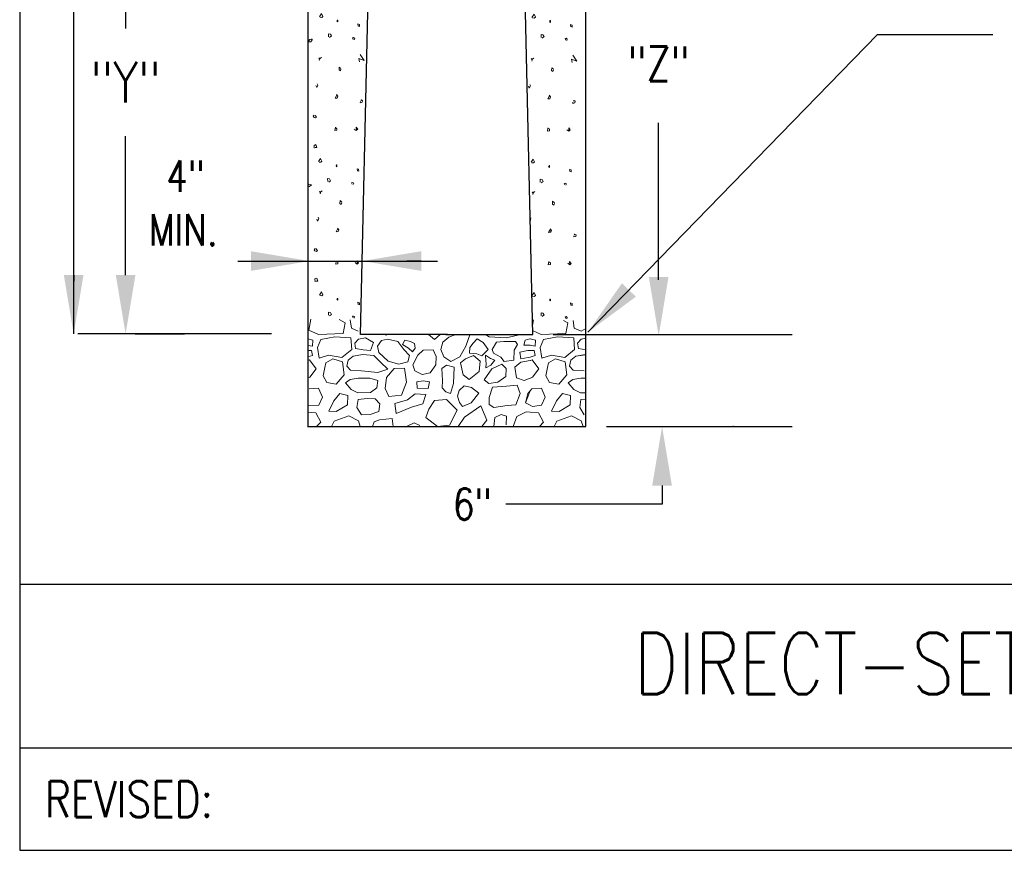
# Model space of a CAD drawing. Header units: inches. Extents: x -5.1 to 7.2, y -6.8 to 2.4.
# Tile 1 of 4: x 0.4 to 3.4, y -6.8 to -4.3. Entities that reach past the tile are written whole.
import ezdxf
from ezdxf.enums import TextEntityAlignment as Align

# ---------------------------------------------------------------- set-up
doc = ezdxf.new("R2010")
doc.units = ezdxf.units.IN
doc.header["$MEASUREMENT"] = 0
doc.layers.get('0').update_dxf_attribs({"color": 2, "linetype": 'CONTINUOUS'})
doc.layers.get('DEFPOINTS').update_dxf_attribs({"linetype": 'CONTINUOUS'})
doc.layers.add('E-DETL', color=1, linetype='CONTINUOUS', lineweight=30)
doc.layers.add('E-DETL-FINE', color=8, linetype='CONTINUOUS', lineweight=0)
doc.layers.add('E-DETL-TEXT', color=3, linetype='CONTINUOUS')
doc.styles.add('romans', font='ROMANS.SHX', dxfattribs={"width": 0.8})
doc.styles.get("Standard").update_dxf_attribs({"font": 'ROMANS.SHX', "width": 0.8, "height": 0.125})
doc.dimstyles.get("Standard").update_dxf_attribs({"dimtxt": 0.18, "dimasz": 0.18, "dimexe": 0.18, "dimexo": 0.0625, "dimgap": 0.09, "dimtad": 0, "dimtih": 1, "dimtoh": 1, "dimdec": 4, "dimzin": 0, "dimdsep": 46, "dimtxsty": 'Standard', "dimcen": 0.09, "dimadec": 0, "dimazin": 0, "dimtfac": 1, "dimtdec": 4, "dimtofl": 0, "dimtmove": 0, "dimatfit": 3, "dimfxl": 1, "dimtolj": 1, "dimtzin": 0, "dimarcsym": 0})

# ---------------------------------------------------------------- blocks, each defined once
blk = doc.blocks.new('*X8')
for p, q in [((2.502915, 4.15143), (2.500029, 4.153107)), ((2.500029, 4.153107), (2.502915, 4.149193)), ((2.500825, 4.149752), (2.50819, 4.154449)), ((2.502915, 4.149193), (2.50182, 4.145504)), ((2.50819, 4.154449), (2.502915, 4.15143)), ((2.562335, 4.125041), (2.561937, 4.116096)), ((2.567909, 4.120457), (2.562335, 4.125041)), ((2.566018, 4.113189), (2.567909, 4.118444)), ((2.561937, 4.116096), (2.566018, 4.113189)), ((2.666623, 4.114473), (2.665948, 4.103462)), ((2.491469, 4.068352), (2.493858, 4.062202)), ((2.493858, 4.062202), (2.49774, 4.069694)), ((2.49774, 4.069694), (2.495351, 4.074055)), ((2.555667, 4.039392), (2.550093, 4.029889)), ((2.550093, 4.029889), (2.556264, 4.030224)), ((2.558454, 4.035703), (2.554572, 4.04107)), ((2.556264, 4.030224), (2.558454, 4.035703)), ((2.62713, 4.019825), (2.626832, 4.015912)), ((2.626832, 4.015912), (2.633003, 4.017477)), ((2.630514, 4.024857), (2.628424, 4.022844)), ((2.633898, 4.022397), (2.630514, 4.024857)), ((2.633003, 4.017477), (2.633898, 4.022397)), ((2.486194, 3.978566), (2.483308, 3.974988)), ((2.483308, 3.974988), (2.485597, 3.971298)), ((2.485597, 3.971298), (2.490175, 3.970068)), ((2.489976, 3.975995), (2.488682, 3.978454)), ((2.493261, 3.972416), (2.489976, 3.975995)), ((2.490175, 3.970068), (2.493261, 3.972416)), ((2.550989, 3.941332), (2.549197, 3.931269)), ((2.555667, 3.93686), (2.552581, 3.939208)), ((2.615087, 3.932052), (2.614191, 3.940997)), ((2.614191, 3.940997), (2.619068, 3.935295)), ((2.549197, 3.931269), (2.555567, 3.932052)), ((2.555567, 3.932052), (2.555667, 3.93686)), ((2.614689, 3.931381), (2.608717, 3.935742)), ((2.619068, 3.935295), (2.614689, 3.931381)), ((2.485796, 3.885761), (2.49127, 3.888109)), ((2.486294, 3.877487), (2.485796, 3.885761)), ((2.494654, 3.879388), (2.48928, 3.879164)), ((2.49127, 3.888109), (2.494654, 3.879388)), ((2.499233, 3.83634), (2.505901, 3.846067)), ((2.506399, 3.834439), (2.501323, 3.834774)), ((2.505901, 3.846067), (2.509882, 3.83757)), ((2.509882, 3.83757), (2.506399, 3.834439)), ((2.555667, 3.820686), (2.55278, 3.822922)), ((2.553577, 3.822922), (2.554074, 3.8265)), ((2.554074, 3.8265), (2.555567, 3.8265)), ((2.555567, 3.8265), (2.555667, 3.820686)), ((2.617974, 3.808051), (2.616978, 3.814536)), ((2.616978, 3.814536), (2.621656, 3.812747)), ((2.621955, 3.806821), (2.618471, 3.808163)), ((2.621656, 3.812747), (2.621955, 3.806821)), ((2.5274, 3.775178), (2.527201, 3.78457)), ((2.527201, 3.78457), (2.532974, 3.783564)), ((2.536258, 3.77775), (2.530485, 3.773501)), ((2.532974, 3.783564), (2.536258, 3.77775)), ((2.600555, 3.771935), (2.603342, 3.772606)), ((2.602347, 3.767239), (2.600555, 3.771935)), ((2.603342, 3.772606), (2.607025, 3.770146)), ((2.607025, 3.770146), (2.605632, 3.766121)), ((2.505652, 3.743636), (2.502766, 3.745313)), ((2.502766, 3.745313), (2.505652, 3.7414)), ((2.503562, 3.741959), (2.510927, 3.746655)), ((2.505652, 3.7414), (2.504557, 3.73771)), ((2.510927, 3.746655), (2.505652, 3.743636)), ((2.565073, 3.717248), (2.564675, 3.708303)), ((2.564675, 3.708303), (2.568755, 3.705396)), ((2.570646, 3.712664), (2.565073, 3.717248)), ((2.568755, 3.705396), (2.570646, 3.710651)), ((2.494206, 3.660558), (2.496595, 3.654409)), ((2.496595, 3.654409), (2.500477, 3.6619)), ((2.500477, 3.6619), (2.498088, 3.666261)), ((2.558404, 3.631599), (2.55283, 3.622095)), ((2.55283, 3.622095), (2.559001, 3.62243)), ((2.561191, 3.627909), (2.557309, 3.633276)), ((2.559001, 3.62243), (2.561191, 3.627909)), ((2.629867, 3.612032), (2.629569, 3.608118)), ((2.629569, 3.608118), (2.63574, 3.609684)), ((2.633252, 3.617063), (2.631161, 3.615051)), ((2.636636, 3.614603), (2.633252, 3.617063)), ((2.63574, 3.609684), (2.636636, 3.614603)), ((2.488931, 3.570772), (2.486045, 3.567195)), ((2.486045, 3.567195), (2.488334, 3.563505)), ((2.488334, 3.563505), (2.492912, 3.562275)), ((2.492713, 3.568201), (2.491419, 3.570661)), ((2.495998, 3.564623), (2.492713, 3.568201)), ((2.492912, 3.562275), (2.495998, 3.564623)), ((2.553726, 3.533539), (2.551934, 3.523475)), ((2.551934, 3.523475), (2.558304, 3.524258)), ((2.558404, 3.529066), (2.555319, 3.531414)), ((2.558304, 3.524258), (2.558404, 3.529066)), ((2.617426, 3.523587), (2.611454, 3.527948)), ((2.617824, 3.524258), (2.616928, 3.533203)), ((2.616928, 3.533203), (2.621805, 3.527501)), ((2.621805, 3.527501), (2.617426, 3.523587)), ((2.488533, 3.477968), (2.494007, 3.480316)), ((2.489031, 3.469693), (2.488533, 3.477968)), ((2.497391, 3.471594), (2.492017, 3.471371)), ((2.494007, 3.480316), (2.497391, 3.471594)), ((2.50197, 3.428546), (2.508638, 3.438274)), ((2.508638, 3.438274), (2.512619, 3.429776)), ((2.512619, 3.429776), (2.509136, 3.426645)), ((2.509136, 3.426645), (2.50406, 3.426981)), ((2.558404, 3.412892), (2.555517, 3.415128)), ((2.556314, 3.415128), (2.556812, 3.418706)), ((2.556812, 3.418706), (2.558304, 3.418706)), ((2.558304, 3.418706), (2.558404, 3.412892)), ((2.620711, 3.400257), (2.619715, 3.406743)), ((2.619715, 3.406743), (2.624393, 3.404954)), ((2.624692, 3.399027), (2.621208, 3.400369)), ((2.624393, 3.404954), (2.624692, 3.399027)), ((2.530137, 3.367384), (2.529938, 3.376776)), ((2.529938, 3.376776), (2.535711, 3.37577)), ((2.538995, 3.369956), (2.533222, 3.365707)), ((2.535711, 3.37577), (2.538995, 3.369956)), ((2.603292, 3.364142), (2.60608, 3.364813)), ((2.605084, 3.359445), (2.603292, 3.364142)), ((2.60608, 3.364813), (2.609762, 3.362353)), ((2.609762, 3.362353), (2.608369, 3.358327)), ((2.62699, 3.313133), (2.638623, 3.295453)), ((2.502915, 3.301429), (2.500029, 3.303107)), ((2.500029, 3.303107), (2.502915, 3.299193)), ((2.500825, 3.299752), (2.50819, 3.304448)), ((2.502915, 3.299193), (2.50182, 3.295503)), ((2.50819, 3.304448), (2.502915, 3.301429)), ((2.638623, 3.295453), (2.622885, 3.300834)), ((2.622885, 3.300834), (2.624596, 3.290841)), ((2.562335, 3.275042), (2.561937, 3.266097)), ((2.561937, 3.266097), (2.566018, 3.263189)), ((2.567909, 3.270457), (2.562335, 3.275042)), ((2.566018, 3.263189), (2.567909, 3.268445)), ((2.666623, 3.264491), (2.665948, 3.253462)), ((2.491469, 3.218352), (2.493858, 3.212203)), ((2.493858, 3.212203), (2.49774, 3.219694)), ((2.49774, 3.219694), (2.495351, 3.224055)), ((2.555667, 3.189393), (2.550093, 3.179888)), ((2.558454, 3.185703), (2.554572, 3.19107)), ((2.550093, 3.179888), (2.556264, 3.180224)), ((2.556264, 3.180224), (2.558454, 3.185703)), ((2.62713, 3.169825), (2.626832, 3.165912)), ((2.626832, 3.165912), (2.633003, 3.167477)), ((2.630514, 3.174857), (2.628424, 3.172844)), ((2.633898, 3.172397), (2.630514, 3.174857)), ((2.633003, 3.167477), (2.633898, 3.172397)), ((2.550989, 3.091332), (2.549197, 3.081269)), ((2.549197, 3.081269), (2.555567, 3.082052)), ((2.555667, 3.08686), (2.552581, 3.089208)), ((2.555567, 3.082052), (2.555667, 3.08686)), ((2.614689, 3.081381), (2.608717, 3.085742)), ((2.615087, 3.082052), (2.614191, 3.090997)), ((2.614191, 3.090997), (2.619068, 3.085294)), ((2.619068, 3.085294), (2.614689, 3.081381)), ((2.499233, 2.98634), (2.505901, 2.996068)), ((2.506399, 2.984439), (2.501323, 2.984774)), ((2.505901, 2.996068), (2.509882, 2.98757)), ((2.509882, 2.98757), (2.506399, 2.984439)), ((2.553577, 2.972922), (2.554074, 2.9765)), ((2.554074, 2.9765), (2.555567, 2.9765)), ((2.555567, 2.9765), (2.555667, 2.970686)), ((2.555667, 2.970686), (2.55278, 2.972922)), ((2.617974, 2.958051), (2.616978, 2.964536)), ((2.616978, 2.964536), (2.621656, 2.962747)), ((2.621955, 2.956821), (2.618471, 2.958163)), ((2.621656, 2.962747), (2.621955, 2.956821)), ((2.5274, 2.925178), (2.527201, 2.93457)), ((2.527201, 2.93457), (2.532974, 2.933564)), ((2.536258, 2.92775), (2.530485, 2.923501)), ((2.532974, 2.933564), (2.536258, 2.92775)), ((2.600555, 2.921935), (2.603342, 2.922606)), ((2.602347, 2.917239), (2.600555, 2.921935)), ((2.603342, 2.922606), (2.607025, 2.920146)), ((2.607025, 2.920146), (2.605632, 2.916121)), ((2.505652, 2.893636), (2.502766, 2.895313)), ((2.502766, 2.895313), (2.505652, 2.8914)), ((2.503562, 2.891958), (2.510927, 2.896655)), ((2.505652, 2.8914), (2.504557, 2.88771)), ((2.510927, 2.896655), (2.505652, 2.893636)), ((2.565073, 2.867248), (2.564675, 2.858303)), ((2.564675, 2.858303), (2.568755, 2.855396)), ((2.570646, 2.862664), (2.565073, 2.867248)), ((2.568755, 2.855396), (2.570646, 2.860651)), ((2.496663, 2.804521), (2.498088, 2.816261)), ((2.558404, 2.781599), (2.55283, 2.772095)), ((2.55283, 2.772095), (2.559001, 2.77243)), ((2.561191, 2.777909), (2.557309, 2.783276)), ((2.559001, 2.77243), (2.561191, 2.777909)), ((2.633252, 2.767063), (2.631161, 2.765051)), ((2.636636, 2.764603), (2.633252, 2.767063)), ((2.629867, 2.762032), (2.629569, 2.758118)), ((2.629569, 2.758118), (2.63574, 2.759683)), ((2.63574, 2.759683), (2.636636, 2.764603)), ((2.553726, 2.683539), (2.551934, 2.673476)), ((2.558404, 2.679066), (2.555319, 2.681414)), ((2.558304, 2.674258), (2.558404, 2.679066)), ((2.617426, 2.673587), (2.611454, 2.677948)), ((2.617824, 2.674258), (2.616928, 2.683203)), ((2.616928, 2.683203), (2.621805, 2.677501)), ((2.621805, 2.677501), (2.617426, 2.673587)), ((2.551934, 2.673476), (2.558304, 2.674258)), ((2.50197, 2.578546), (2.508638, 2.588274)), ((2.508638, 2.588274), (2.512619, 2.579776)), ((2.509136, 2.576645), (2.50406, 2.576981)), ((2.512619, 2.579776), (2.509136, 2.576645)), ((2.558404, 2.562892), (2.555517, 2.565129)), ((2.556314, 2.565129), (2.556812, 2.568707)), ((2.556812, 2.568707), (2.558304, 2.568707)), ((2.558304, 2.568707), (2.558404, 2.562892)), ((2.620711, 2.550257), (2.619715, 2.556742)), ((2.619715, 2.556742), (2.624393, 2.554954)), ((2.530137, 2.517384), (2.529938, 2.526777)), ((2.529938, 2.526777), (2.535711, 2.52577)), ((2.535711, 2.52577), (2.538995, 2.519956)), ((2.624692, 2.549027), (2.621208, 2.550369)), ((2.624393, 2.554954), (2.624692, 2.549027)), ((2.538995, 2.519956), (2.533222, 2.515707)), ((2.603292, 2.514142), (2.60608, 2.514812)), ((2.605084, 2.509445), (2.603292, 2.514142)), ((2.60608, 2.514812), (2.609762, 2.512352)), ((2.609762, 2.512352), (2.608369, 2.508327))]:
    blk.add_line(p, q)
blk = doc.blocks.new('*X9')
for p, q in [((1.989615, 4.147422), (1.973877, 4.152803)), ((1.973877, 4.152803), (1.975588, 4.14281)), ((1.980395, 4.161441), (1.989615, 4.147422)), ((1.913328, 4.12701), (1.91293, 4.118065)), ((1.918902, 4.122426), (1.913328, 4.12701)), ((1.91701, 4.115158), (1.918902, 4.120413)), ((1.91293, 4.118065), (1.91701, 4.115158)), ((2.015656, 4.114841), (2.015465, 4.106216)), ((1.842461, 4.070321), (1.84485, 4.064171)), ((1.84485, 4.064171), (1.848732, 4.071663)), ((1.848732, 4.071663), (1.846343, 4.076024)), ((1.906659, 4.041361), (1.901085, 4.031857)), ((1.901085, 4.031857), (1.907256, 4.032193)), ((1.909446, 4.037672), (1.905564, 4.043038)), ((1.907256, 4.032193), (1.909446, 4.037672)), ((1.978123, 4.021794), (1.977824, 4.01788)), ((1.977824, 4.01788), (1.983995, 4.019446)), ((1.981507, 4.026825), (1.979417, 4.024813)), ((1.984891, 4.024366), (1.981507, 4.026825)), ((1.983995, 4.019446), (1.984891, 4.024366)), ((1.837186, 3.980535), (1.8343, 3.976957)), ((1.8343, 3.976957), (1.836589, 3.973267)), ((1.836589, 3.973267), (1.841167, 3.972037)), ((1.840968, 3.977963), (1.839674, 3.980423)), ((1.844253, 3.974385), (1.840968, 3.977963)), ((1.841167, 3.972037), (1.844253, 3.974385)), ((1.901981, 3.943301), (1.90019, 3.933238)), ((1.906659, 3.938828), (1.903574, 3.941177)), ((1.90656, 3.934021), (1.906659, 3.938828)), ((1.966079, 3.934021), (1.965184, 3.942966)), ((1.965184, 3.942966), (1.970061, 3.937263)), ((1.90019, 3.933238), (1.90656, 3.934021)), ((1.965681, 3.93335), (1.959709, 3.93771)), ((1.970061, 3.937263), (1.965681, 3.93335)), ((1.836788, 3.88773), (1.842262, 3.890078)), ((1.837286, 3.879456), (1.836788, 3.88773)), ((1.845646, 3.881356), (1.840272, 3.881133)), ((1.842262, 3.890078), (1.845646, 3.881356)), ((1.850225, 3.838308), (1.856893, 3.848036)), ((1.856893, 3.848036), (1.860875, 3.839538)), ((1.857391, 3.836408), (1.852315, 3.836743)), ((1.860875, 3.839538), (1.857391, 3.836408)), ((1.906659, 3.822654), (1.903773, 3.824891)), ((1.904569, 3.824891), (1.905067, 3.828469)), ((1.905067, 3.828469), (1.90656, 3.828469)), ((1.90656, 3.828469), (1.906659, 3.822654)), ((1.968966, 3.810019), (1.967971, 3.816505)), ((1.967971, 3.816505), (1.972649, 3.814716)), ((1.972947, 3.80879), (1.969464, 3.810132)), ((1.972649, 3.814716), (1.972947, 3.80879)), ((1.820962, 3.769431), (1.817312, 3.763963)), ((1.817312, 3.761633), (1.823053, 3.762052)), ((1.828726, 3.767866), (1.820962, 3.769431)), ((1.823053, 3.762052), (1.828726, 3.767866)), ((1.878392, 3.777147), (1.878193, 3.786539)), ((1.878193, 3.786539), (1.883966, 3.785532)), ((1.88725, 3.779718), (1.881478, 3.775469)), ((1.883966, 3.785532), (1.88725, 3.779718)), ((1.951548, 3.773904), (1.954335, 3.774575)), ((1.953339, 3.769208), (1.951548, 3.773904)), ((1.954335, 3.774575), (1.958017, 3.772115)), ((1.958017, 3.772115), (1.956624, 3.76809)), ((1.856645, 3.745605), (1.853758, 3.747282)), ((1.853758, 3.747282), (1.856645, 3.743368)), ((1.854554, 3.743927), (1.86192, 3.748623)), ((1.856645, 3.743368), (1.85555, 3.739678)), ((1.86192, 3.748623), (1.856645, 3.745605)), ((1.916065, 3.719216), (1.915667, 3.710271)), ((1.915667, 3.710271), (1.919748, 3.707364)), ((1.921639, 3.714632), (1.916065, 3.719216)), ((1.919748, 3.707364), (1.921639, 3.712619)), ((1.851469, 3.663869), (1.84908, 3.66823)), ((1.845198, 3.662527), (1.847587, 3.656378)), ((1.847587, 3.656378), (1.851469, 3.663869)), ((1.909396, 3.633568), (1.903822, 3.624063)), ((1.903822, 3.624063), (1.909993, 3.624399)), ((1.912183, 3.629878), (1.908301, 3.635245)), ((1.909993, 3.624399), (1.912183, 3.629878)), ((1.98086, 3.614), (1.980561, 3.610087)), ((1.980561, 3.610087), (1.986732, 3.611652)), ((1.984244, 3.619032), (1.982154, 3.617019)), ((1.987628, 3.616572), (1.984244, 3.619032)), ((1.986732, 3.611652), (1.987628, 3.616572)), ((1.839923, 3.572741), (1.837037, 3.569163)), ((1.837037, 3.569163), (1.839326, 3.565473)), ((1.839326, 3.565473), (1.843904, 3.564243)), ((1.843705, 3.570169), (1.842412, 3.572629)), ((1.84699, 3.566592), (1.843705, 3.570169)), ((1.843904, 3.564243), (1.84699, 3.566592)), ((1.904718, 3.535507), (1.902927, 3.525444)), ((1.902927, 3.525444), (1.909297, 3.526227)), ((1.909396, 3.531035), (1.906311, 3.533383)), ((1.909297, 3.526227), (1.909396, 3.531035)), ((1.968418, 3.525556), (1.962447, 3.529917)), ((1.968817, 3.526227), (1.967921, 3.535172)), ((1.967921, 3.535172), (1.972798, 3.529469)), ((1.972798, 3.529469), (1.968418, 3.525556)), ((1.839525, 3.479936), (1.844999, 3.482284)), ((1.840023, 3.471662), (1.839525, 3.479936)), ((1.848383, 3.473563), (1.843009, 3.473339)), ((1.844999, 3.482284), (1.848383, 3.473563)), ((1.852962, 3.430515), (1.85963, 3.440243)), ((1.860128, 3.428614), (1.855052, 3.428949)), ((1.85963, 3.440243), (1.863612, 3.431745)), ((1.863612, 3.431745), (1.860128, 3.428614)), ((1.909396, 3.414861), (1.90651, 3.417097)), ((1.907306, 3.417097), (1.907804, 3.420675)), ((1.907804, 3.420675), (1.909297, 3.420675)), ((1.909297, 3.420675), (1.909396, 3.414861)), ((1.971703, 3.402226), (1.970708, 3.408711)), ((1.970708, 3.408711), (1.975386, 3.406922)), ((1.975684, 3.400996), (1.972201, 3.402338)), ((1.975386, 3.406922), (1.975684, 3.400996)), ((1.881129, 3.369353), (1.88093, 3.378745)), ((1.88093, 3.378745), (1.886703, 3.377739)), ((1.889988, 3.371925), (1.884215, 3.367676)), ((1.886703, 3.377739), (1.889988, 3.371925)), ((1.817312, 3.35364), (1.82579, 3.354258)), ((1.8237, 3.361638), (1.819818, 3.355824)), ((1.828278, 3.362644), (1.8237, 3.361638)), ((1.82579, 3.354258), (1.827183, 3.354482)), ((1.827183, 3.354482), (1.831463, 3.360072)), ((1.831363, 3.361861), (1.828278, 3.362644)), ((1.831463, 3.360072), (1.831363, 3.361861)), ((1.954285, 3.36611), (1.957072, 3.366781)), ((1.956077, 3.361414), (1.954285, 3.36611)), ((1.957072, 3.366781), (1.960755, 3.364321)), ((1.960755, 3.364321), (1.959361, 3.360296)), ((1.977983, 3.315102), (1.989615, 3.297422)), ((1.853907, 3.303398), (1.851021, 3.305075)), ((1.851021, 3.305075), (1.853907, 3.301162)), ((1.851817, 3.301721), (1.859183, 3.306417)), ((1.853907, 3.301162), (1.852813, 3.297472)), ((1.859183, 3.306417), (1.853907, 3.303398)), ((1.913328, 3.27701), (1.91293, 3.268065)), ((1.918902, 3.272426), (1.913328, 3.27701)), ((1.989615, 3.297422), (1.973877, 3.302803)), ((1.973877, 3.302803), (1.975588, 3.29281)), ((1.91293, 3.268065), (1.91701, 3.265158)), ((1.91701, 3.265158), (1.918902, 3.270413)), ((1.842461, 3.220321), (1.84485, 3.214171)), ((1.84485, 3.214171), (1.848732, 3.221663)), ((1.848732, 3.221663), (1.846343, 3.226023)), ((1.906659, 3.191361), (1.901085, 3.181857)), ((1.909446, 3.187671), (1.905564, 3.193038)), ((1.907256, 3.182193), (1.909446, 3.187671)), ((1.901085, 3.181857), (1.907256, 3.182193)), ((1.978123, 3.171794), (1.977824, 3.16788)), ((1.977824, 3.16788), (1.983995, 3.169446)), ((1.981507, 3.176826), (1.979417, 3.174813)), ((1.984891, 3.174366), (1.981507, 3.176826)), ((1.983995, 3.169446), (1.984891, 3.174366)), ((1.837186, 3.130535), (1.8343, 3.126957)), ((1.8343, 3.126957), (1.836589, 3.123267)), ((1.840968, 3.127963), (1.839674, 3.130423)), ((1.844253, 3.124385), (1.840968, 3.127963)), ((1.836589, 3.123267), (1.841167, 3.122037)), ((1.841167, 3.122037), (1.844253, 3.124385)), ((1.901981, 3.093301), (1.90019, 3.083238)), ((1.90019, 3.083238), (1.90656, 3.08402)), ((1.906659, 3.088828), (1.903574, 3.091176)), ((1.90656, 3.08402), (1.906659, 3.088828)), ((1.965681, 3.08335), (1.959709, 3.08771)), ((1.966079, 3.08402), (1.965184, 3.092965)), ((1.965184, 3.092965), (1.970061, 3.087263)), ((1.970061, 3.087263), (1.965681, 3.08335)), ((1.836788, 3.03773), (1.842262, 3.040078)), ((1.837286, 3.029456), (1.836788, 3.03773)), ((1.842262, 3.040078), (1.845646, 3.031357)), ((1.845646, 3.031357), (1.840272, 3.031133)), ((1.850225, 2.988308), (1.856893, 2.998036)), ((1.857391, 2.986408), (1.852315, 2.986743)), ((1.856893, 2.998036), (1.860875, 2.989538)), ((1.860875, 2.989538), (1.857391, 2.986408)), ((1.904569, 2.974891), (1.905067, 2.978469)), ((1.905067, 2.978469), (1.90656, 2.978469)), ((1.90656, 2.978469), (1.906659, 2.972654)), ((1.906659, 2.972654), (1.903773, 2.974891)), ((1.968966, 2.96002), (1.967971, 2.966505)), ((1.967971, 2.966505), (1.972649, 2.964716)), ((1.972947, 2.95879), (1.969464, 2.960131)), ((1.972649, 2.964716), (1.972947, 2.95879)), ((1.820962, 2.919431), (1.817312, 2.913963)), ((1.828726, 2.917866), (1.820962, 2.919431)), ((1.823053, 2.912052), (1.828726, 2.917866)), ((1.878392, 2.927146), (1.878193, 2.936539)), ((1.878193, 2.936539), (1.883966, 2.935533)), ((1.88725, 2.929718), (1.881478, 2.925469)), ((1.883966, 2.935533), (1.88725, 2.929718)), ((1.951548, 2.923904), (1.954335, 2.924575)), ((1.953339, 2.919208), (1.951548, 2.923904)), ((1.954335, 2.924575), (1.958017, 2.922115)), ((1.958017, 2.922115), (1.956624, 2.91809)), ((1.817312, 2.911633), (1.823053, 2.912052)), ((1.856645, 2.895604), (1.853758, 2.897282)), ((1.853758, 2.897282), (1.856645, 2.893368)), ((1.854554, 2.893927), (1.86192, 2.898623)), ((1.856645, 2.893368), (1.85555, 2.889678)), ((1.86192, 2.898623), (1.856645, 2.895604)), ((1.916065, 2.869216), (1.915667, 2.860271)), ((1.915667, 2.860271), (1.919748, 2.857364)), ((1.921639, 2.864632), (1.916065, 2.869216)), ((1.919748, 2.857364), (1.921639, 2.862619)), ((1.845198, 2.812527), (1.847587, 2.806377)), ((1.847587, 2.806377), (1.851469, 2.813869)), ((1.851469, 2.813869), (1.84908, 2.81823)), ((1.909396, 2.783567), (1.903822, 2.774064)), ((1.903822, 2.774064), (1.909993, 2.774399)), ((1.912183, 2.779878), (1.908301, 2.785245)), ((1.909993, 2.774399), (1.912183, 2.779878)), ((1.839923, 2.722741), (1.837037, 2.719163)), ((1.837037, 2.719163), (1.839326, 2.715473)), ((1.839326, 2.715473), (1.843904, 2.714243)), ((1.843705, 2.720169), (1.842412, 2.722629)), ((1.84699, 2.716591), (1.843705, 2.720169)), ((1.843904, 2.714243), (1.84699, 2.716591)), ((1.904718, 2.685507), (1.902927, 2.675444)), ((1.902927, 2.675444), (1.909297, 2.676227)), ((1.909396, 2.681035), (1.906311, 2.683383)), ((1.909297, 2.676227), (1.909396, 2.681035)), ((1.968418, 2.675556), (1.962447, 2.679917)), ((1.968817, 2.676227), (1.967921, 2.685172)), ((1.967921, 2.685172), (1.972798, 2.679469)), ((1.972798, 2.679469), (1.968418, 2.675556)), ((1.839525, 2.629936), (1.844999, 2.632284)), ((1.840023, 2.621662), (1.839525, 2.629936)), ((1.848383, 2.623563), (1.843009, 2.623339)), ((1.844999, 2.632284), (1.848383, 2.623563)), ((1.852962, 2.580515), (1.85963, 2.590242)), ((1.85963, 2.590242), (1.863612, 2.581745)), ((1.860128, 2.578614), (1.855052, 2.578949)), ((1.863612, 2.581745), (1.860128, 2.578614)), ((1.909396, 2.564861), (1.90651, 2.567097)), ((1.907306, 2.567097), (1.907804, 2.570675)), ((1.907804, 2.570675), (1.909297, 2.570675)), ((1.909297, 2.570675), (1.909396, 2.564861)), ((1.971703, 2.552226), (1.970708, 2.558711)), ((1.970708, 2.558711), (1.975386, 2.556922)), ((1.975386, 2.556922), (1.975684, 2.550996)), ((1.881129, 2.519353), (1.88093, 2.528745)), ((1.88093, 2.528745), (1.886703, 2.527739)), ((1.886703, 2.527739), (1.889988, 2.521924)), ((1.975684, 2.550996), (1.972201, 2.552338)), ((1.889988, 2.521924), (1.884215, 2.517676)), ((1.954285, 2.51611), (1.957072, 2.516781)), ((1.956077, 2.511414), (1.954285, 2.51611)), ((1.957072, 2.516781), (1.960755, 2.514321)), ((1.960755, 2.514321), (1.959361, 2.510296))]:
    blk.add_line(p, q)
blk = doc.blocks.new('*X10')
for p, q in [((1.8273, 2.50742), (1.821208, 2.473533)), ((1.93172, 2.495689), (1.913113, 2.505919)), ((1.925339, 2.463106), (1.93172, 2.495689)), ((1.947208, 2.504756), (1.950864, 2.480049)), ((2.50695, 2.505471), (2.503701, 2.487394)), ((2.611721, 2.495689), (2.597862, 2.503307)), ((2.605339, 2.463106), (2.611721, 2.495689)), ((2.627652, 2.502599), (2.630864, 2.480049)), ((1.821208, 2.473533), (1.850214, 2.460499)), ((1.950864, 2.480049), (1.971748, 2.470274)), ((2.504037, 2.472262), (2.530215, 2.460499)), ((2.630864, 2.480049), (2.651749, 2.470274)), ((2.651749, 2.470274), (2.666623, 2.479136)), ((1.832836, 2.443192), (1.817312, 2.447084)), ((1.831919, 2.424299), (1.832836, 2.443192)), ((1.85733, 2.445052), (1.846976, 2.420673)), ((1.850214, 2.460499), (1.925339, 2.463106)), ((1.878464, 2.449035), (1.85733, 2.445052)), ((1.85733, 2.445052), (1.878464, 2.449035)), ((1.899881, 2.453656), (1.878464, 2.449035)), ((1.949524, 2.449832), (1.899881, 2.453656)), ((1.952219, 2.41414), (1.949524, 2.449832)), ((1.972266, 2.44594), (1.961258, 2.433746)), ((1.993822, 2.450577), (1.972266, 2.44594)), ((1.972266, 2.44594), (1.993822, 2.450577)), ((2.01859, 2.435807), (1.993822, 2.450577)), ((2.009569, 2.411247), (2.01859, 2.435807)), ((2.04257, 2.441705), (2.030372, 2.424975)), ((2.061151, 2.446486), (2.04257, 2.441705)), ((2.04257, 2.441705), (2.061151, 2.446486)), ((2.047538, 2.46041), (2.058475, 2.458218)), ((2.092213, 2.439315), (2.061151, 2.446486)), ((2.111219, 2.414299), (2.092213, 2.439315)), ((2.113989, 2.443363), (2.107262, 2.429452)), ((2.131571, 2.43907), (2.113989, 2.443363)), ((2.113989, 2.443363), (2.131571, 2.43907)), ((2.143649, 2.433059), (2.131571, 2.43907)), ((2.185943, 2.46041), (2.204346, 2.445098)), ((2.204346, 2.445098), (2.222173, 2.46041)), ((2.230109, 2.436925), (2.223727, 2.414458)), ((2.248123, 2.451903), (2.230109, 2.436925)), ((2.269789, 2.460411), (2.248123, 2.451903)), ((2.248123, 2.451903), (2.269785, 2.460411)), ((2.299752, 2.424497), (2.312659, 2.459392)), ((2.334268, 2.447485), (2.32219, 2.434261)), ((2.35292, 2.43615), (2.334268, 2.447485)), ((2.367902, 2.414853), (2.35292, 2.43615)), ((2.360515, 2.460411), (2.371553, 2.453005)), ((2.371553, 2.453005), (2.423764, 2.450073)), ((2.393365, 2.437244), (2.380457, 2.414777)), ((2.4162, 2.439315), (2.393365, 2.437244)), ((2.393365, 2.437244), (2.4162, 2.439315)), ((2.451376, 2.439475), (2.4162, 2.439315)), ((2.423764, 2.450073), (2.467833, 2.46041)), ((2.458184, 2.429596), (2.451376, 2.439475)), ((2.476908, 2.427906), (2.481036, 2.442677)), ((2.481036, 2.442677), (2.495713, 2.447485)), ((2.495713, 2.447485), (2.496623, 2.447257)), ((2.512836, 2.443192), (2.496624, 2.447257)), ((2.511919, 2.424299), (2.512836, 2.443192)), ((2.53733, 2.445052), (2.526976, 2.420673)), ((2.530215, 2.460499), (2.605339, 2.463106)), ((2.558464, 2.449035), (2.53733, 2.445052)), ((2.53733, 2.445052), (2.558464, 2.449035)), ((2.579881, 2.453656), (2.558464, 2.449035)), ((2.629525, 2.449832), (2.579881, 2.453656)), ((2.63222, 2.41414), (2.629525, 2.449832)), ((2.652266, 2.44594), (2.641258, 2.433746)), ((2.666622, 2.449031), (2.652266, 2.44594)), ((2.652266, 2.44594), (2.666622, 2.449025)), ((1.817312, 2.427187), (1.831919, 2.424299)), ((1.829167, 2.411075), (1.817312, 2.411383)), ((1.831766, 2.395789), (1.829167, 2.411075)), ((1.846976, 2.420673), (1.852507, 2.387689)), ((1.922008, 2.390398), (1.952219, 2.41414)), ((1.961258, 2.433746), (1.963704, 2.417429)), ((1.963704, 2.417429), (1.986178, 2.413136)), ((1.986178, 2.413136), (2.009569, 2.411247)), ((2.030372, 2.424975), (2.034485, 2.405695)), ((2.034485, 2.405695), (2.062995, 2.378926)), ((2.107262, 2.429452), (2.124691, 2.418803)), ((2.12824, 2.396294), (2.111219, 2.414299)), ((2.124691, 2.418803), (2.137533, 2.407811)), ((2.137533, 2.407811), (2.145636, 2.41846)), ((2.145636, 2.41846), (2.143649, 2.433059)), ((2.169572, 2.412392), (2.153398, 2.397553)), ((2.169572, 2.412392), (2.200842, 2.413906)), ((2.200842, 2.413906), (2.169572, 2.412392)), ((2.209468, 2.392708), (2.200842, 2.413906)), ((2.223727, 2.414458), (2.233371, 2.392469)), ((2.282164, 2.391991), (2.299752, 2.424497)), ((2.311947, 2.420693), (2.311794, 2.403174)), ((2.32219, 2.434261), (2.311947, 2.420693)), ((2.311947, 2.420693), (2.32219, 2.434261)), ((2.34925, 2.395274), (2.367902, 2.414853)), ((2.380457, 2.414777), (2.384429, 2.403464)), ((2.446979, 2.382431), (2.447972, 2.412865)), ((2.447972, 2.412865), (2.458184, 2.429596)), ((2.465442, 2.405922), (2.489292, 2.41159)), ((2.4685, 2.386343), (2.465442, 2.405922)), ((2.492808, 2.428078), (2.476908, 2.427906)), ((2.489292, 2.41159), (2.496623, 2.4114)), ((2.496622, 2.427324), (2.492808, 2.428078)), ((2.496624, 2.427324), (2.511919, 2.424299)), ((2.509167, 2.411075), (2.496624, 2.4114)), ((2.511766, 2.395789), (2.509167, 2.411075)), ((2.526976, 2.420673), (2.532508, 2.387689)), ((2.602008, 2.390398), (2.63222, 2.41414)), ((2.641258, 2.433746), (2.643705, 2.417429)), ((2.643705, 2.417429), (2.666179, 2.413136)), ((1.817312, 2.39176), (1.831766, 2.395789)), ((1.817571, 2.381313), (1.822402, 2.382647)), ((1.822402, 2.382647), (1.843255, 2.355446)), ((1.852507, 2.387689), (1.8813, 2.397568)), ((1.894303, 2.385843), (1.872259, 2.373787)), ((1.8813, 2.397568), (1.922008, 2.390398)), ((1.923889, 2.376394), (1.894303, 2.385843)), ((1.92824, 2.336967), (1.923889, 2.376394)), ((1.940436, 2.382411), (1.936932, 2.363636)), ((1.956341, 2.394222), (1.940436, 2.382411)), ((1.985185, 2.398764), (1.956341, 2.394222)), ((1.956341, 2.394222), (1.985185, 2.398764)), ((2.01969, 2.395736), (1.985185, 2.398764)), ((2.039369, 2.376052), (2.01969, 2.395736)), ((2.061743, 2.354248), (2.039369, 2.376052)), ((2.062995, 2.378926), (2.095334, 2.369843)), ((2.095334, 2.369843), (2.123559, 2.376376)), ((2.123559, 2.376376), (2.12824, 2.396294)), ((2.153398, 2.397553), (2.138032, 2.368178)), ((2.20866, 2.367875), (2.209468, 2.392708)), ((2.233371, 2.392469), (2.254789, 2.378288)), ((2.254789, 2.378288), (2.282164, 2.391991)), ((2.299329, 2.386494), (2.284246, 2.373787)), ((2.323694, 2.395944), (2.299329, 2.386494)), ((2.311794, 2.403174), (2.333962, 2.4018)), ((2.344288, 2.379), (2.323694, 2.395944)), ((2.333962, 2.4018), (2.34925, 2.395274)), ((2.340517, 2.347069), (2.344288, 2.379)), ((2.375546, 2.387373), (2.360411, 2.397335)), ((2.360411, 2.397335), (2.361481, 2.379645)), ((2.361481, 2.379645), (2.362246, 2.372259)), ((2.388389, 2.381706), (2.375546, 2.387373)), ((2.376311, 2.366763), (2.388389, 2.381706)), ((2.384429, 2.403464), (2.406697, 2.390717)), ((2.406697, 2.390717), (2.417619, 2.37797)), ((2.417619, 2.37797), (2.446979, 2.382431)), ((2.449579, 2.361079), (2.467562, 2.375416)), ((2.467562, 2.375416), (2.496623, 2.38099)), ((2.490821, 2.38995), (2.4685, 2.386343)), ((2.496622, 2.391567), (2.490821, 2.38995)), ((2.496624, 2.391568), (2.511766, 2.395789)), ((2.497572, 2.381313), (2.502403, 2.382647)), ((2.502403, 2.382647), (2.523255, 2.355446)), ((2.532508, 2.387689), (2.561301, 2.397568)), ((2.574303, 2.385843), (2.552259, 2.373787)), ((2.561301, 2.397568), (2.602008, 2.390398)), ((2.603889, 2.376394), (2.574303, 2.385843)), ((2.60824, 2.336967), (2.603889, 2.376394)), ((2.620436, 2.382411), (2.616932, 2.363636)), ((2.636341, 2.394222), (2.620436, 2.382411)), ((2.636341, 2.394222), (2.665185, 2.398764)), ((2.666623, 2.398638), (2.636341, 2.394222)), ((1.843255, 2.355446), (1.823529, 2.330121)), ((1.869938, 2.35945), (1.864427, 2.334361)), ((1.872259, 2.373787), (1.869938, 2.35945)), ((1.936932, 2.363636), (1.948254, 2.351825)), ((1.948254, 2.351825), (1.981142, 2.349099)), ((1.981142, 2.349099), (2.031551, 2.344254)), ((2.031551, 2.344254), (2.061743, 2.354248)), ((2.08168, 2.356518), (2.057605, 2.329148)), ((2.112426, 2.357169), (2.08168, 2.356518)), ((2.119097, 2.314485), (2.112426, 2.357169)), ((2.138032, 2.368178), (2.143963, 2.349402)), ((2.143963, 2.349402), (2.166876, 2.3385)), ((2.191138, 2.343648), (2.20866, 2.367875)), ((2.240737, 2.366293), (2.226815, 2.356192)), ((2.226815, 2.356192), (2.229135, 2.320024)), ((2.264812, 2.360102), (2.240737, 2.366293)), ((2.262201, 2.310901), (2.264812, 2.360102)), ((2.284246, 2.373787), (2.292367, 2.336967)), ((2.310351, 2.323282), (2.340517, 2.347069)), ((2.379385, 2.355214), (2.35647, 2.322305)), ((2.362246, 2.372259), (2.361328, 2.358348)), ((2.361328, 2.358348), (2.376311, 2.366763)), ((2.410131, 2.369551), (2.379385, 2.355214)), ((2.423473, 2.356518), (2.410131, 2.369551)), ((2.422023, 2.331754), (2.423473, 2.356518)), ((2.4548, 2.32817), (2.449579, 2.361079)), ((2.449579, 2.361079), (2.4548, 2.32817)), ((2.4548, 2.32817), (2.449579, 2.361079)), ((2.523255, 2.355446), (2.50353, 2.330121)), ((2.549939, 2.35945), (2.544428, 2.334361)), ((2.552259, 2.373787), (2.549939, 2.35945)), ((2.616932, 2.363636), (2.628254, 2.351825)), ((2.628254, 2.351825), (2.661142, 2.349099)), ((1.823529, 2.330121), (1.817732, 2.327475)), ((1.864427, 2.334361), (1.876029, 2.314159)), ((1.904455, 2.308945), (1.92824, 2.336967)), ((1.946906, 2.323359), (1.932349, 2.312456)), ((1.971707, 2.327295), (1.946906, 2.323359)), ((1.946906, 2.323359), (1.971707, 2.327295)), ((2.00702, 2.327295), (1.971707, 2.327295)), ((2.031551, 2.320027), (2.00702, 2.327295)), ((2.028586, 2.297012), (2.031551, 2.320027)), ((2.057605, 2.329148), (2.053545, 2.295586)), ((2.170098, 2.318674), (2.150223, 2.315411)), ((2.150223, 2.315411), (2.170098, 2.318674)), ((2.150223, 2.315411), (2.151904, 2.296862)), ((2.166876, 2.3385), (2.191138, 2.343648)), ((2.189361, 2.315582), (2.170098, 2.318674)), ((2.18508, 2.294972), (2.189361, 2.315582)), ((2.229135, 2.320024), (2.227685, 2.297541)), ((2.292367, 2.336967), (2.310351, 2.323282)), ((2.35647, 2.322305), (2.370103, 2.310901)), ((2.397368, 2.314485), (2.422023, 2.331754)), ((2.478294, 2.319372), (2.4548, 2.32817)), ((2.496623, 2.327034), (2.478294, 2.319372)), ((2.50353, 2.330121), (2.497733, 2.327475)), ((2.544428, 2.334361), (2.55603, 2.314159)), ((2.584455, 2.308945), (2.60824, 2.336967)), ((2.626906, 2.323359), (2.61235, 2.312456)), ((2.651707, 2.327295), (2.626906, 2.323359)), ((2.626906, 2.323359), (2.651707, 2.327295)), ((2.666622, 2.327295), (2.651707, 2.327295)), ((1.850795, 2.29689), (1.822079, 2.294935)), ((1.850795, 2.29689), (1.822079, 2.294935)), ((1.862397, 2.268868), (1.850795, 2.29689)), ((1.862397, 2.268868), (1.850795, 2.29689)), ((1.876029, 2.314159), (1.904455, 2.308945)), ((1.932349, 2.312456), (1.949871, 2.292166)), ((1.949871, 2.292166), (1.970089, 2.28187)), ((2.009446, 2.283687), (2.028586, 2.297012)), ((2.053545, 2.295586), (2.064567, 2.270823)), ((2.103434, 2.275385), (2.119097, 2.314485)), ((2.151904, 2.296862), (2.18508, 2.294972)), ((2.227685, 2.297541), (2.239577, 2.285486)), ((2.239577, 2.285486), (2.227685, 2.297541)), ((2.239577, 2.285486), (2.25379, 2.280272)), ((2.25379, 2.280272), (2.262201, 2.310901)), ((2.279605, 2.28907), (2.274674, 2.272126)), ((2.274674, 2.272126), (2.279605, 2.28907)), ((2.294688, 2.303732), (2.279605, 2.28907)), ((2.317892, 2.298845), (2.294688, 2.303732)), ((2.340227, 2.281575), (2.317892, 2.298845)), ((2.370103, 2.310901), (2.397368, 2.314485)), ((2.381415, 2.29917), (2.371263, 2.268216)), ((2.424634, 2.303081), (2.381415, 2.29917)), ((2.45654, 2.305362), (2.424634, 2.303081)), ((2.465822, 2.280272), (2.45654, 2.305362)), ((2.496623, 2.288514), (2.482645, 2.251599)), ((2.489896, 2.280598), (2.496623, 2.288514)), ((2.502079, 2.294935), (2.496624, 2.288514)), ((2.502079, 2.294935), (2.496624, 2.288514)), ((2.530795, 2.29689), (2.502079, 2.294935)), ((2.530795, 2.29689), (2.502079, 2.294935)), ((2.542397, 2.268868), (2.530795, 2.29689)), ((2.542397, 2.268868), (2.530795, 2.29689)), ((2.55603, 2.314159), (2.584455, 2.308945)), ((2.61235, 2.312456), (2.629871, 2.292166)), ((2.629871, 2.292166), (2.650089, 2.28187)), ((1.851084, 2.244756), (1.862397, 2.268868)), ((1.851084, 2.244756), (1.862397, 2.268868)), ((1.896913, 2.258115), (1.88212, 2.225858)), ((1.88212, 2.225858), (1.896913, 2.258115)), ((1.915477, 2.280598), (1.896913, 2.258115)), ((1.939552, 2.273756), (1.915477, 2.280598)), ((1.938972, 2.245408), (1.939552, 2.273756)), ((1.971168, 2.261374), (1.967687, 2.236936)), ((1.967687, 2.236936), (1.971168, 2.261374)), ((1.970089, 2.28187), (2.009446, 2.283687)), ((1.999014, 2.264632), (1.971168, 2.261374)), ((2.023088, 2.264306), (1.999014, 2.264632)), ((2.037301, 2.248666), (2.023088, 2.264306)), ((2.064567, 2.270823), (2.103434, 2.275385)), ((2.122288, 2.260396), (2.08371, 2.249969)), ((2.08371, 2.249969), (2.122288, 2.260396)), ((2.145203, 2.279295), (2.122288, 2.260396)), ((2.177979, 2.277014), (2.145203, 2.279295)), ((2.169278, 2.248992), (2.177979, 2.277014)), ((2.20419, 2.258441), (2.187077, 2.2327)), ((2.241607, 2.261374), (2.20419, 2.258441)), ((2.273804, 2.22879), (2.241607, 2.261374)), ((2.274674, 2.272126), (2.280475, 2.252902)), ((2.316732, 2.251599), (2.340227, 2.281575)), ((2.371263, 2.268216), (2.371553, 2.246385)), ((2.453059, 2.246059), (2.465822, 2.280272)), ((2.482645, 2.251599), (2.489896, 2.280598)), ((2.531085, 2.244756), (2.542397, 2.268868)), ((2.531085, 2.244756), (2.542397, 2.268868)), ((2.576914, 2.258115), (2.562121, 2.225858)), ((2.562121, 2.225858), (2.576914, 2.258115)), ((2.595478, 2.280598), (2.576914, 2.258115)), ((2.619552, 2.273756), (2.595478, 2.280598)), ((2.618972, 2.245408), (2.619552, 2.273756)), ((2.651169, 2.261374), (2.647688, 2.236936)), ((2.647688, 2.236936), (2.651169, 2.261374)), ((2.650089, 2.28187), (2.666623, 2.282633)), ((2.666622, 2.263181), (2.651169, 2.261374)), ((1.817312, 2.243806), (1.851084, 2.244756)), ((1.817312, 2.243806), (1.851084, 2.244756)), ((1.88212, 2.225858), (1.904745, 2.22488)), ((1.904745, 2.22488), (1.938972, 2.245408)), ((1.967687, 2.236936), (1.98132, 2.215431)), ((2.008296, 2.215757), (2.034111, 2.225206)), ((2.034111, 2.225206), (2.037301, 2.248666)), ((2.08371, 2.249969), (2.087481, 2.219341)), ((2.087481, 2.219341), (2.13447, 2.238239)), ((2.13447, 2.238239), (2.169278, 2.248992)), ((2.187077, 2.2327), (2.177795, 2.206959)), ((2.250019, 2.183173), (2.273804, 2.22879)), ((2.280475, 2.252902), (2.290047, 2.240194)), ((2.290047, 2.240194), (2.316732, 2.251599)), ((2.295848, 2.207611), (2.346028, 2.242475)), ((2.346028, 2.242475), (2.364302, 2.198813)), ((2.371553, 2.246385), (2.385186, 2.236936)), ((2.385186, 2.236936), (2.426084, 2.243453)), ((2.426084, 2.243453), (2.453059, 2.246059)), ((2.482645, 2.251599), (2.496623, 2.244172)), ((2.496624, 2.244171), (2.50411, 2.240194)), ((2.496624, 2.244171), (2.50411, 2.240194)), ((2.50411, 2.240194), (2.531085, 2.244756)), ((2.50411, 2.240194), (2.531085, 2.244756)), ((2.562121, 2.225858), (2.584745, 2.22488)), ((2.584745, 2.22488), (2.618972, 2.245408)), ((2.647688, 2.236936), (2.66132, 2.215431)), ((1.842093, 2.22097), (1.817312, 2.222912)), ((1.857176, 2.192297), (1.842093, 2.22097)), ((1.890202, 2.179176), (1.898074, 2.195881)), ((1.898074, 2.195881), (1.942453, 2.212173)), ((1.942453, 2.212173), (1.972329, 2.196858)), ((1.972329, 2.196858), (1.977922, 2.179176)), ((1.98132, 2.215431), (2.008296, 2.215757)), ((2.020188, 2.1936), (2.037011, 2.200117)), ((2.037011, 2.200117), (2.075299, 2.203701)), ((2.075299, 2.203701), (2.078001, 2.179176)), ((2.177795, 2.206959), (2.213472, 2.179915)), ((2.276865, 2.179176), (2.295848, 2.207611)), ((2.364302, 2.198813), (2.349385, 2.179176)), ((2.385129, 2.179176), (2.388666, 2.207285)), ((2.388666, 2.207285), (2.40839, 2.216083)), ((2.40839, 2.216083), (2.424634, 2.211195)), ((2.424634, 2.211195), (2.423183, 2.184477)), ((2.445044, 2.179176), (2.45596, 2.209566)), ((2.45596, 2.209566), (2.484675, 2.223903)), ((2.484675, 2.223903), (2.496623, 2.222966)), ((2.522093, 2.22097), (2.496624, 2.222966)), ((2.537176, 2.192297), (2.522093, 2.22097)), ((2.570201, 2.179176), (2.578074, 2.195881)), ((2.578074, 2.195881), (2.622453, 2.212173)), ((2.622453, 2.212173), (2.652329, 2.196858)), ((2.652329, 2.196858), (2.657923, 2.179176)), ((1.844555, 2.179176), (1.857176, 2.192297)), ((2.015552, 2.179176), (2.020188, 2.1936)), ((2.119036, 2.179176), (2.142592, 2.190993)), ((2.142592, 2.190993), (2.159706, 2.182196)), ((2.213472, 2.179915), (2.250019, 2.183173)), ((2.524553, 2.179176), (2.537176, 2.192297))]:
    blk.add_line(p, q)
blk = doc.blocks.new('*D11')
at = {"layer": 'DEFPOINTS', "color": 0, "transparency": 16777216}
for p in [(0.6515, -3.3073), (0.653, -5.2329), (0.6864, -5.2329)]:
    blk.add_point(p, dxfattribs=at)
at = {"layer": 'E-DETL-TEXT', "color": 0, "lineweight": -2, "transparency": 16777216}
for p, q in [((0.714, -3.3073), (0.8664, -3.3073)), ((0.6864, -3.4873), (0.6864, -4.2996)), ((0.6864, -5.0529), (0.6864, -4.6284)), ((0.7155, -5.2329), (0.8664, -5.2329))]:
    blk.add_line(p, q, dxfattribs=at)
at = {"layer": 'E-DETL-TEXT', "color": 0, "transparency": 16777216}
for points in [[(0.6564, -3.4873), (0.7164, -3.4873), (0.6864, -3.3073)], [(0.6564, -5.0529), (0.7164, -5.0529), (0.6864, -5.2329)]]:
    blk.add_solid(points, dxfattribs=at)
at = {"layer": 'E-DETL-TEXT', "color": 0, "transparency": 16777216, "insert": (0.6864, -4.464), "char_height": 0.125, "attachment_point": 5}
blk.add_mtext('\\A1;"Y"', dxfattribs=at)

msp = doc.modelspace()

# ---------------------------------------------------------------- linework, layer by layer
at = {"layer": 'DEFPOINTS'}
for p in [(1.92929, -5.23437), (2.03162, -5.24761), (2.09162, -5.5156)]:
    msp.add_point(p, dxfattribs=at)
at = {"layer": 'E-DETL'}
for p, q in [((0.36302, 2.37797), (0.36302, -6.80954)), ((1.40394, -5.23437), (1.56037, 1.81565)), ((1.92929, -5.23437), (1.77287, 1.81565)), ((1.24231, -3.55239), (1.24231, -5.51678)), ((2.09162, -5.5156), (2.09162, -3.54998)), ((1.66921, -5.23437), (1.40394, -5.23437)), ((1.66403, -5.23437), (1.92929, -5.23437)), ((1.24162, -5.5156), (2.09162, -5.5156)), ((0.36302, -5.99704), (7.17255, -5.99704)), ((0.36302, -6.49704), (7.17255, -6.49704)), ((0.36302, -6.80954), (7.17255, -6.80954))]:
    msp.add_line(p, q, dxfattribs=at)
at = {"layer": 'E-DETL-TEXT'}
for p, q in [((0.52785, -5.23286), (0.52785, -1.4321)), ((2.31386, -5.06761), (2.31386, -4.58814)), ((1.02887, -5.01018), (1.6391, -5.01018)), ((1.58892, -5.01018), (1.54515, -5.01018)), ((0.52785, -5.05286), (0.52785, -5.07121)), ((1.13147, -5.23286), (0.54051, -5.23286)), ((1.99179, -5.23437), (2.72119, -5.23437)), ((2.15412, -5.5156), (2.72119, -5.5156)), ((2.3243, -5.6956), (2.3243, -5.7521)), ((2.3243, -5.7521), (1.84758, -5.7521))]:
    msp.add_line(p, q, dxfattribs=at)
msp.add_point((2.54119, -5.5156), dxfattribs=at)
for points in [[(1.06872, -5.04018), (1.06872, -4.98018), (1.24872, -5.01018)], [(1.58892, -5.04018), (1.58892, -4.98018), (1.40892, -5.01018)], [(0.55785, -5.05286), (0.49785, -5.05286), (0.52785, -5.23286)], [(2.28386, -5.05932), (2.34386, -5.05932), (2.31386, -5.23932)], [(2.2943, -5.6956), (2.3543, -5.6956), (2.3243, -5.5156)]]:
    msp.add_solid(points, dxfattribs=at)

# ---------------------------------------------------------------- block references
at = {"layer": 'E-DETL-FINE'}
for name in ['*X9', '*X8', '*X10']:
    msp.add_blockref(name, (-0.575, -7.69478), dxfattribs=at)

# ---------------------------------------------------------------- texts
at = {"layer": 'E-DETL-TEXT', "style": 'romans', "width": 0.8}
for s, height, p in [('"Z"', 0.1063, (2.31386, -4.40814)), ('6"', 0.09567, (1.74489, -5.7521))]:
    msp.add_text(s, height=height, dxfattribs=at).set_placement(p, align=Align.MIDDLE_CENTER)
for s, p in [('4"', (0.81056, -4.79872)), ('MIN.', (0.75756, -4.96295))]:
    msp.add_text(s, height=0.095625, dxfattribs=at).set_placement(p)
msp.add_text('DIRECT-SET FIBERGLASS POLE', height=0.1875, dxfattribs=at).set_placement((3.78475, -6.3331), align=Align.CENTER)
msp.add_text('REVISED:', height=0.11, dxfattribs=at).set_placement((0.44027, -6.65329), align=Align.MIDDLE_LEFT)

# ---------------------------------------------------------------- dimensions: what is measured, and where the dimension line sits
at = {"layer": 'E-DETL-TEXT'}
dim = msp.add_linear_dim(base=(0.68637, -5.23286), p1=(0.6515, -3.30734), p2=(0.653, -5.23286), angle=90, text='"Y"', dimstyle='Standard', dxfattribs=at)
dim.commit()
dim.dimension.update_dxf_attribs({"geometry": '*D11', "text_midpoint": (0.68637, -4.46401), "dimtype": 160})

# ---------------------------------------------------------------- leaders
msp.add_leader([(2.09753, -5.2276), (2.98154, -4.31809), (3.33411, -4.31809)], dimstyle='Standard', override={"dimtmove": 2}, dxfattribs=at)

doc.saveas('drawing.dxf')
